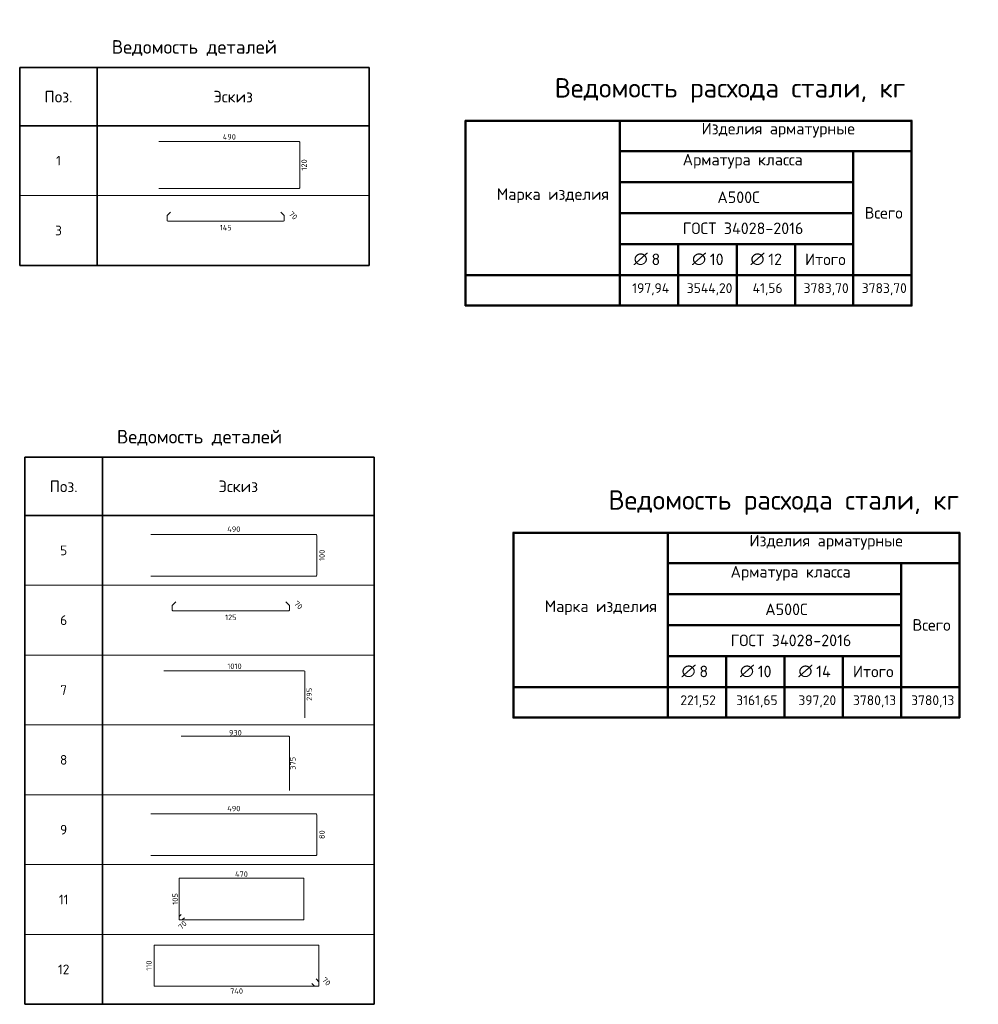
# Model space of a CAD drawing. Header units: millimetres. Extents: x 73071 to 82107, y 9214 to 14390.
# Tile 6 of 6: x 77167 to 82107, y 9214 to 14289. Entities that reach past the tile are written whole.
import ezdxf

# ---------------------------------------------------------------- set-up
doc = ezdxf.new("R2010")
doc.units = ezdxf.units.MM
doc.layers.add('Standard', color=7, linetype='Continuous', lineweight=25)
doc.layers.add('Экспликация_ описание', color=7, linetype='Continuous', lineweight=13)
doc.styles.add('ISOCPEUR', font='ISOCPEUR')

msp = doc.modelspace()

# ---------------------------------------------------------------- linework, layer by layer
at = {"layer": 'Standard', "color": 7, "linetype": 'Continuous', "lineweight": 35, "transparency": 33554687}
for p, q in [((77167.4, 14042.6), (78967.4, 14042.6)), ((77167.4, 13742.6), (77167.4, 14042.6)), ((77167.4, 14042.6), (77167.4, 13382.6)), ((77567.4, 13742.6), (77567.4, 14042.6)), ((77567.4, 14042.6), (77567.4, 13382.6)), ((78967.4, 13742.6), (78967.4, 14042.6)), ((78967.4, 14042.6), (78967.4, 13382.6)), ((78967.4, 13742.6), (77167.4, 13742.6)), ((77167.4, 13682.6), (77167.4, 13022.6)), ((77567.4, 13682.6), (77567.4, 13022.6)), ((78967.4, 13682.6), (78967.4, 13022.6)), ((77167.4, 13022.6), (78967.4, 13022.6)), ((77193.9, 12033.7), (78993.9, 12033.7)), ((77193.9, 11733.7), (77193.9, 12033.7)), ((77193.9, 12033.7), (77193.9, 11373.7)), ((77593.9, 11733.7), (77593.9, 12033.7)), ((77593.9, 12033.7), (77593.9, 11373.7)), ((78993.9, 11733.7), (78993.9, 12033.7)), ((78993.9, 12033.7), (78993.9, 11373.7)), ((78993.9, 11733.7), (77193.9, 11733.7)), ((77193.9, 11673.7), (77193.9, 11013.7)), ((77593.9, 11673.7), (77593.9, 11013.7)), ((78993.9, 11673.7), (78993.9, 11013.7)), ((77193.9, 11313.7), (77193.9, 10653.7)), ((77593.9, 11313.7), (77593.9, 10653.7)), ((78993.9, 11313.7), (78993.9, 10653.7)), ((77193.9, 10953.7), (77193.9, 10293.7)), ((77593.9, 10953.7), (77593.9, 10293.7)), ((78993.9, 10953.7), (78993.9, 10293.7)), ((77193.9, 10593.7), (77193.9, 9933.7)), ((77593.9, 10593.7), (77593.9, 9933.7)), ((78993.9, 10593.7), (78993.9, 9933.7)), ((77193.9, 10233.7), (77193.9, 9573.7)), ((77593.9, 10233.7), (77593.9, 9573.7)), ((78993.9, 10233.7), (78993.9, 9573.7)), ((77193.9, 9873.7), (77193.9, 9213.7)), ((77593.9, 9873.7), (77593.9, 9213.7)), ((78993.9, 9873.7), (78993.9, 9213.7)), ((77193.9, 9213.7), (78993.9, 9213.7))]:
    msp.add_line(p, q, dxfattribs=at)
at = {"layer": 'Standard', "color": 4, "linetype": 'Continuous', "lineweight": 18, "transparency": 33554687}
for p, q in [((77884.6, 13661.4), (78607.5, 13661.4)), ((78610.9, 13658.1), (78610.9, 13422.7)), ((78607.5, 13419.3), (77884.6, 13419.3)), ((77843.1, 11635), (78694.5, 11635)), ((78698.4, 11631.1), (78698.4, 11425.1)), ((78694.5, 11421.2), (77843.1, 11421.2)), ((77911, 10932.6), (78634, 10932.6)), ((78637.3, 10929.2), (78637.3, 10690.5)), ((77999.7, 10595.5), (78555, 10595.5)), ((78557.6, 10592.9), (78557.6, 10316.5)), ((77843.1, 10195), (78694.5, 10195)), ((78698.4, 10191.1), (78698.4, 9985.1)), ((78694.5, 9981.2), (77843.1, 9981.2))]:
    msp.add_line(p, q, dxfattribs=at)
at = {"layer": 'Standard', "color": 7, "linetype": 'Continuous', "lineweight": 13, "transparency": 33554687}
for p, q in [((77167.4, 13382.6), (78967.4, 13382.6)), ((77167.4, 13022.6), (78967.4, 13022.6)), ((77193.9, 11373.7), (78993.9, 11373.7)), ((77193.9, 11013.7), (78993.9, 11013.7)), ((77193.9, 10653.7), (78993.9, 10653.7)), ((77193.9, 10293.7), (78993.9, 10293.7)), ((77193.9, 9933.7), (78993.9, 9933.7)), ((77193.9, 9573.7), (78993.9, 9573.7)), ((77193.9, 9213.7), (78993.9, 9213.7))]:
    msp.add_line(p, q, dxfattribs=at)
at = {"layer": 'Standard', "color": 40, "linetype": 'Continuous', "lineweight": 18, "transparency": 33554687}
for p, q in [((77927.1, 13254.1), (77927.1, 13277.8)), ((77928.1, 13280), (77945.3, 13297.2)), ((78527.4, 13250.9), (77930.3, 13250.9)), ((78512.5, 13297.2), (78529.7, 13280)), ((78530.6, 13277.8), (78530.6, 13254.1)), ((77953.6, 11245.2), (77953.6, 11268.9)), ((77954.5, 11271.2), (77971.7, 11288.4)), ((78538.9, 11288.4), (78556.1, 11271.2)), ((78557.1, 11268.9), (78557.1, 11245.2)), ((78553.9, 11242), (77956.8, 11242)), ((77988.6, 9651.5), (77988.6, 9861.5)), ((77991, 9863.9), (78629.2, 9863.9)), ((78631.6, 9861.5), (78631.6, 9651.9)), ((77988.6, 9651.5), (77988.6, 9665.5)), ((77989.2, 9666.8), (77999.3, 9677)), ((78004.5, 9649.6), (77990.5, 9649.6)), ((78629.2, 9649.6), (77990.5, 9649.6)), ((78016.1, 9660.3), (78005.9, 9650.1)), ((77860.1, 9310.3), (77860.1, 9516.2)), ((77863.3, 9519.4), (78706.3, 9519.4)), ((78709.5, 9516.2), (78709.5, 9309.6)), ((78695, 9344.2), (78708.8, 9330.4)), ((78707, 9307.1), (77863.3, 9307.1)), ((78686.2, 9307.8), (78672.4, 9321.6)), ((78707, 9307.1), (78688, 9307.1)), ((78709.5, 9328.6), (78709.5, 9309.6))]:
    msp.add_line(p, q, dxfattribs=at)
at = {"layer": 'Standard', "color": 4, "linetype": 'Continuous', "lineweight": 18, "transparency": 33554687}
for centre, radius, start, end in [((78607.5, 13658.1), 3.34, 0, 90), ((78607.5, 13422.7), 3.34, 270, 0), ((78694.5, 11631.1), 3.94, 0, 90), ((78694.5, 11425.1), 3.94, 270, 0), ((78634, 10929.2), 3.34, 0, 90), ((78555, 10592.9), 2.57, 0, 90), ((78694.5, 10191.1), 3.94, 0, 90), ((78694.5, 9985.1), 3.94, 270, 0)]:
    msp.add_arc(centre, radius, start, end, dxfattribs=at)
at = {"layer": 'Standard', "color": 40, "linetype": 'Continuous', "lineweight": 18, "transparency": 33554687}
for centre, radius, start, end in [((77930.3, 13277.8), 3.2, 135, 180), ((77930.3, 13254.1), 3.2, 180, 270), ((78527.4, 13254.1), 3.2, 270, 0), ((78527.4, 13277.8), 3.2, 0, 45), ((77956.8, 11268.9), 3.2, 135, 180), ((78553.9, 11268.9), 3.2, 0, 45), ((77956.8, 11245.2), 3.2, 180, 270), ((78553.9, 11245.2), 3.2, 270, 0), ((77991, 9861.5), 2.37, 90, 180), ((78629.2, 9861.5), 2.37, 0, 90), ((77990.5, 9665.5), 1.89, 135, 180), ((77990.5, 9651.5), 1.89, 180, 270), ((77990.5, 9651.5), 1.89, 180, 270), ((78004.5, 9651.5), 1.89, 270, 315), ((78629.2, 9651.9), 2.37, 270, 0), ((77863.3, 9516.2), 3.2, 90, 180), ((78706.3, 9516.2), 3.2, 0, 90), ((77863.3, 9310.3), 3.2, 180, 270), ((78688, 9309.6), 2.56, 225, 270), ((78707, 9309.6), 2.56, 270, 0), ((78707, 9309.6), 2.56, 270, 0), ((78707, 9328.6), 2.56, 0, 45)]:
    msp.add_arc(centre, radius, start, end, dxfattribs=at)
at = {"layer": 'Экспликация_ описание', "color": 7, "linetype": 'Continuous', "lineweight": 50, "transparency": 33554687}
for p, q in [((79462.5, 13767.8), (81765.7, 13767.8)), ((79464.2, 13769.6), (79464.2, 12814.9)), ((80259.8, 13772.2), (80259.8, 13609.6)), ((80259.8, 13772.2), (80259.8, 12969.6)), ((81763, 13769.6), (81763, 12814.9)), ((80257.2, 13612.2), (81463.9, 13612.2)), ((80257.2, 13612.2), (81760.4, 13612.2)), ((80259.8, 13614.9), (80259.8, 13449.6)), ((81460.4, 13612.2), (81760.4, 13612.2)), ((81463, 13614.9), (81463, 12969.6)), ((80257.2, 13452.2), (81463.9, 13452.2)), ((80257.2, 13132.2), (80561.8, 13132.2)), ((80259.8, 13134.9), (80259.8, 12969.6)), ((80558.3, 13132.2), (80862.8, 13132.2)), ((80560.9, 13134.9), (80560.9, 12969.6)), ((80859.3, 13132.2), (81163.9, 13132.2)), ((80862, 13134.9), (80862, 12969.6)), ((80262.5, 12972.2), (79459.8, 12972.2)), ((80257.2, 12972.2), (80560.9, 12972.2)), ((80257.2, 12972.2), (80561.8, 12972.2)), ((80259.8, 12974.9), (80259.8, 12812.2)), ((80259.8, 12973.1), (80259.8, 12812.2)), ((80558.3, 12972.2), (80862, 12972.2)), ((80558.3, 12972.2), (80862.8, 12972.2)), ((80560.9, 12974.9), (80560.9, 12812.2)), ((80859.3, 12972.2), (81163, 12972.2)), ((80859.3, 12972.2), (81163.9, 12972.2)), ((80862, 12974.9), (80862, 12812.2)), ((81160.4, 12972.2), (81463, 12972.2)), ((81163, 12974.9), (81163, 12812.2)), ((81460.4, 12972.2), (81763, 12972.2)), ((81460.4, 12972.2), (81760.4, 12972.2)), ((81463, 12974.9), (81463, 12812.2)), ((79462.5, 12816.6), (81765.7, 12816.6)), ((79709.3, 11643.5), (82012.5, 11643.5)), ((79711.1, 11645.2), (79711.1, 10690.5)), ((80506.7, 11647.9), (80506.7, 11485.2)), ((80506.7, 11647.9), (80506.7, 10845.2)), ((82009.8, 11645.2), (82009.8, 10690.5)), ((80504, 11487.9), (81710.7, 11487.9)), ((80504, 11487.9), (82007.2, 11487.9)), ((80506.7, 11490.5), (80506.7, 11325.2)), ((81707.2, 11487.9), (82007.2, 11487.9)), ((81709.8, 11490.5), (81709.8, 10845.2)), ((80504, 11327.9), (81710.7, 11327.9)), ((80504, 11007.9), (80808.6, 11007.9)), ((80506.7, 11010.5), (80506.7, 10845.2)), ((80805.1, 11007.9), (81109.7, 11007.9)), ((80807.7, 11010.5), (80807.7, 10845.2)), ((81106.1, 11007.9), (81410.7, 11007.9)), ((81108.8, 11010.5), (81108.8, 10845.2)), ((80509.3, 10847.9), (79706.7, 10847.9)), ((80504, 10847.9), (80807.7, 10847.9)), ((80504, 10847.9), (80808.6, 10847.9)), ((80506.7, 10850.5), (80506.7, 10687.9)), ((80506.7, 10848.8), (80506.7, 10687.9)), ((80805.1, 10847.9), (81108.8, 10847.9)), ((80805.1, 10847.9), (81109.7, 10847.9)), ((80807.7, 10850.5), (80807.7, 10687.9)), ((81106.1, 10847.9), (81409.8, 10847.9)), ((81106.1, 10847.9), (81410.7, 10847.9)), ((81108.8, 10850.5), (81108.8, 10687.9)), ((81407.2, 10847.9), (81709.8, 10847.9)), ((81409.8, 10850.5), (81409.8, 10687.9)), ((81707.2, 10847.9), (82009.8, 10847.9)), ((81707.2, 10847.9), (82007.2, 10847.9)), ((81709.8, 10850.5), (81709.8, 10687.9)), ((79709.3, 10692.3), (82012.5, 10692.3))]:
    msp.add_line(p, q, dxfattribs=at)
at = {"layer": 'Экспликация_ описание', "color": 7, "linetype": 'Continuous', "lineweight": 25, "transparency": 33554687}
for p, q in [((81760.4, 13772.2), (81760.4, 13609.6)), ((81760.4, 13614.9), (81760.4, 12969.6)), ((82007.2, 11647.9), (82007.2, 11485.2)), ((82007.2, 11490.5), (82007.2, 10845.2))]:
    msp.add_line(p, q, dxfattribs=at)
at = {"layer": 'Экспликация_ описание', "color": 7, "linetype": 'Continuous', "lineweight": 35, "transparency": 33554687}
for p, q in [((81463, 13614.9), (81463, 13449.6)), ((80560.9, 13134.9), (80560.9, 12969.6)), ((80862, 13134.9), (80862, 12969.6)), ((81163, 13134.9), (81163, 12969.6)), ((80262.5, 12972.2), (79459.8, 12972.2)), ((81709.8, 11490.5), (81709.8, 11325.2)), ((80807.7, 11010.5), (80807.7, 10845.2)), ((81108.8, 11010.5), (81108.8, 10845.2)), ((81409.8, 11010.5), (81409.8, 10845.2)), ((80509.3, 10847.9), (79706.7, 10847.9))]:
    msp.add_line(p, q, dxfattribs=at)
at = {"layer": 'Экспликация_ описание', "color": 7, "linetype": 'Continuous', "lineweight": 50, "transparency": 33554687}
for points in [[(80259.8, 13452.2), (80259.8, 13292.2), (81463, 13292.2), (81463, 13452.2), (80259.8, 13452.2)], [(80259.8, 13292.2), (80259.8, 13132.2), (81463, 13132.2), (81463, 13292.2), (80259.8, 13292.2)], [(81163, 13132.2), (81163, 12972.2), (81463, 12972.2), (81463, 13132.2), (81163, 13132.2)], [(80506.7, 11327.9), (80506.7, 11167.9), (81709.8, 11167.9), (81709.8, 11327.9), (80506.7, 11327.9)], [(80506.7, 11167.9), (80506.7, 11007.9), (81709.8, 11007.9), (81709.8, 11167.9), (80506.7, 11167.9)], [(81409.8, 11007.9), (81409.8, 10847.9), (81709.8, 10847.9), (81709.8, 11007.9), (81409.8, 11007.9)]]:
    msp.add_lwpolyline(points, close=True, dxfattribs=at)

# ---------------------------------------------------------------- texts
at = {"layer": 'Standard', "color": 7, "linetype": 'Continuous', "lineweight": 35, "transparency": 33554687, "style": 'ISOCPEUR'}
for s, insert, char_height, width, attachment_point in [('\\A1;{\\fISOCPEUR|i0|b0;\\H70.000000;\\W1.000000;\\C7;Ведомость деталей}\\P', (78067.4, 14102.6), 14, 902.444, 8), ('\\A1;{\\fISOCPEUR|i0|b0;\\H60.000000;\\W1.000000;\\C7;Поз.}\\P', (77367.4, 13892.6), 12, 174.736, 5), ('\\A1;{\\fISOCPEUR|i0|b0;\\H60.000000;\\W1.000000;\\C7;Эскиз}\\P', (78267.4, 13892.6), 12, 235.356, 5), ('\\A1;{\\fISOCPEUR|i0|b0;\\H50.000000;\\W1.000000;\\C7;1}\\P', (77367.4, 13562.6), 10, 38.889, 5), ('\\A1;{\\fISOCPEUR|i0|b0;\\H50.000000;\\W1.000000;\\C7;3}\\P', (77367.4, 13202.6), 10, 54.444, 5), ('\\A1;{\\fISOCPEUR|i0|b0;\\H70.000000;\\W1.000000;\\C7;Ведомость деталей}\\P', (78093.9, 12093.7), 14, 902.444, 8), ('\\A1;{\\fISOCPEUR|i0|b0;\\H60.000000;\\W1.000000;\\C7;Поз.}\\P', (77393.9, 11883.7), 12, 174.736, 5), ('\\A1;{\\fISOCPEUR|i0|b0;\\H60.000000;\\W1.000000;\\C7;Эскиз}\\P', (78293.9, 11883.7), 12, 235.356, 5), ('\\A1;{\\fISOCPEUR|i0|b0;\\H50.000000;\\W1.000000;\\C7;5}\\P', (77393.9, 11553.7), 10, 54.444, 5), ('\\A1;{\\fISOCPEUR|i0|b0;\\H50.000000;\\W1.000000;\\C7;6}\\P', (77393.9, 11193.7), 10, 54.444, 5), ('\\A1;{\\fISOCPEUR|i0|b0;\\H50.000000;\\W1.000000;\\C7;7}\\P', (77393.9, 10833.7), 10, 54.444, 5), ('\\A1;{\\fISOCPEUR|i0|b0;\\H50.000000;\\W1.000000;\\C7;8}\\P', (77393.9, 10473.7), 10, 54.444, 5), ('\\A1;{\\fISOCPEUR|i0|b0;\\H50.000000;\\W1.000000;\\C7;9}\\P', (77393.9, 10113.7), 10, 54.444, 5), ('\\A1;{\\fISOCPEUR|i0|b0;\\H50.000000;\\W1.000000;\\C7;11}\\P', (77393.9, 9753.7), 10, 65.625, 5), ('\\A1;{\\fISOCPEUR|i0|b0;\\H50.000000;\\W1.000000;\\C7;12}\\P', (77393.9, 9393.7), 10, 78.75, 5)]:
    msp.add_mtext(s, dxfattribs=dict(at, insert=insert, char_height=char_height, width=width, attachment_point=attachment_point))
at = {"layer": 'Standard', "color": 7, "linetype": 'Continuous', "lineweight": 25, "transparency": 33554687, "char_height": 28, "attachment_point": 5, "style": 'ISOCPEUR'}
for s, insert, width in [('\\A1;{\\fISOCPEUR|i0|b0;\\H28.000000;\\W1.000000;\\C7;490}\\P', (78247.8, 13685.1), 74.433), ('\\A1;{\\fISOCPEUR|i0|b0;\\H28.000000;\\W1.000000;\\C7;145}\\P', (78228.9, 13217.3), 67.667), ('\\A1;{\\fISOCPEUR|i0|b0;\\H28.000000;\\W1.000000;\\C7;490}\\P', (78270.7, 11662.9), 74.433), ('\\A1;{\\fISOCPEUR|i0|b0;\\H28.000000;\\W1.000000;\\C7;125}\\P', (78255.3, 11208.4), 64.765), ('\\A1;{\\fISOCPEUR|i0|b0;\\H28.000000;\\W1.000000;\\C7;1010}\\P', (78274.2, 10956.3), 78.4), ('\\A1;{\\fISOCPEUR|i0|b0;\\H28.000000;\\W1.000000;\\C7;930}\\P', (78278.7, 10613.7), 71.583), ('\\A1;{\\fISOCPEUR|i0|b0;\\H28.000000;\\W1.000000;\\C7;490}\\P', (78270.7, 10222.9), 74.433), ('\\A1;{\\fISOCPEUR|i0|b0;\\H28.000000;\\W1.000000;\\C7;470}\\P', (78310.1, 9884.9), 74.433), ('\\A1;{\\fISOCPEUR|i0|b0;\\H28.000000;\\W1.000000;\\C7;740}\\P', (78284.8, 9281.7), 74.433)]:
    msp.add_mtext(s, dxfattribs=dict(at, insert=insert, width=width))
for s, insert, width, rotation in [('\\A1;{\\fISOCPEUR|i0|b0;\\H28.000000;\\W1.000000;\\C7;120}\\P', (78633.3, 13540.4), 64.765, 90), ('\\A1;{\\fISOCPEUR|i0|b0;\\H28.000000;\\W1.000000;\\C7;70}\\P', (78577, 13280.2), 51.45, 315), ('\\A1;{\\fISOCPEUR|i0|b0;\\H28.000000;\\W1.000000;\\C7;100}\\P', (78724.9, 11528.1), 64.765, 90), ('\\A1;{\\fISOCPEUR|i0|b0;\\H28.000000;\\W1.000000;\\C7;70}\\P', (78603.5, 11271.4), 51.45, 315), ('\\A1;{\\fISOCPEUR|i0|b0;\\H28.000000;\\W1.000000;\\C7;295}\\P', (78659.8, 10811.5), 71.583, 90), ('\\A1;{\\fISOCPEUR|i0|b0;\\H28.000000;\\W1.000000;\\C7;375}\\P', (78574.9, 10456), 71.583, 90), ('\\A1;{\\fISOCPEUR|i0|b0;\\H28.000000;\\W1.000000;\\C7;80}\\P', (78724.9, 10088.1), 51.45, 90), ('\\A1;{\\fISOCPEUR|i0|b0;\\H28.000000;\\W1.000000;\\C7;105}\\P', (77968.7, 9756.7), 64.765, 90), ('\\A1;{\\fISOCPEUR|i0|b0;\\H28.000000;\\W1.000000;\\C7;70}\\P', (78006, 9622.1), 51.45, 45), ('\\A1;{\\fISOCPEUR|i0|b0;\\H28.000000;\\W1.000000;\\C7;110}\\P', (77833.2, 9413.3), 57.948, 90), ('\\A1;{\\fISOCPEUR|i0|b0;\\H28.000000;\\W1.000000;\\C7;70}\\P', (78747.7, 9331.6), 51.45, 315)]:
    msp.add_mtext(s, dxfattribs=dict(at, insert=insert, width=width, rotation=rotation))
at = {"layer": 'Экспликация_ описание', "color": 7, "linetype": 'Continuous', "lineweight": 35, "transparency": 33554687, "attachment_point": 7, "style": 'ISOCPEUR'}
for s, insert, char_height, width in [('\\A1;{\\fISOCPEUR|i0|b0;\\H99.815424;\\W1.000000;\\C7;Ведомость расхода стали, кг}\\P', (79924.2, 13860.9), 99.815, 1930.904), ('\\A1;{\\fISOCPEUR|i0|b0;\\H59.795367;\\W1.000000;\\C7;Изделия арматурные}\\P', (80681.1, 13681.8), 59.795, 815.759), ('\\A1;{\\fISOCPEUR|i0|b0;\\H59.795367;\\W1.000000;\\C7;Арматура класса}\\P', (80583.5, 13521.8), 59.795, 693.097), ('\\A1;{\\fISOCPEUR|i0|b0;\\H59.795367;\\W1.000000;\\C7;Марка изделия}\\P', (79626, 13344), 59.795, 588.358), ('\\A1;{\\fISOCPEUR|i0|b0;\\H59.795367;\\W1.000000;\\C7;А500С}\\P', (80762.4, 13344), 59.795, 249.607), ('\\A1;{\\fISOCPEUR|i0|b0;\\H59.795367;\\W1.000000;\\C7;ГОСТ 34028-2016}\\P', (80584, 13184), 59.795, 656.652), ('\\A1;{\\fISOCPEUR|i0|b0;\\H59.795367;\\W1.000000;\\C7;Всего}\\P', (81521.3, 13263.7), 59.795, 237.565), ('\\A1;{\\fISOCPEUR|i0|b0;\\H59.795367;\\W1.000000;\\C7;∅}\\P', (80331.1, 13023.9), 59.795, 78.278), ('\\A1;{\\fISOCPEUR|i0|b0;\\H59.795367;\\W1.000000;\\C7; 8}\\P', (80384.9, 13023.9), 59.795, 103.645), ('\\A1;{\\fISOCPEUR|i0|b0;\\H59.795367;\\W1.000000;\\C7;∅}\\P', (80631.8, 13023.9), 59.795, 78.278), ('\\A1;{\\fISOCPEUR|i0|b0;\\H59.795367;\\W1.000000;\\C7; 10}\\P', (80685.6, 13023.9), 59.795, 132.093), ('\\A1;{\\fISOCPEUR|i0|b0;\\H59.795367;\\W1.000000;\\C7;∅}\\P', (80933, 13023.9), 59.795, 78.278), ('\\A1;{\\fISOCPEUR|i0|b0;\\H59.795367;\\W1.000000;\\C7; 12}\\P', (80986.9, 13023.9), 59.795, 132.093), ('\\A1;{\\fISOCPEUR|i0|b0;\\H59.795367;\\W1.000000;\\C7;Итого}\\P', (81214, 13023.9), 59.795, 255.625), ('\\A1;{\\fISOCPEUR|i0|b0;\\H50.595367;\\W1.000000;\\C7;197,94}\\P', (80323.4, 12868.5), 50.595, 212.592), ('\\A1;{\\fISOCPEUR|i0|b0;\\H50.595367;\\W1.000000;\\C7;3544,20}\\P', (80604.9, 12868.5), 50.595, 264.604), ('\\A1;{\\fISOCPEUR|i0|b0;\\H50.595367;\\W1.000000;\\C7;41,56}\\P', (80944.2, 12868.5), 50.595, 176.68), ('\\A1;{\\fISOCPEUR|i0|b0;\\H50.595367;\\W1.000000;\\C7;3783,70}\\P', (81206.9, 12868.5), 50.595, 254.441), ('\\A1;{\\fISOCPEUR|i0|b0;\\H50.595367;\\W1.000000;\\C7;3783,70}\\P', (81506.6, 12868.5), 50.595, 254.441), ('\\A1;{\\fISOCPEUR|i0|b0;\\H99.815424;\\W1.000000;\\C7;Ведомость расхода стали, кг}\\P', (80201, 11736.6), 99.815, 1930.904), ('\\A1;{\\fISOCPEUR|i0|b0;\\H59.795367;\\W1.000000;\\C7;Изделия арматурные}\\P', (80927.9, 11557.5), 59.795, 815.759), ('\\A1;{\\fISOCPEUR|i0|b0;\\H59.795367;\\W1.000000;\\C7;Арматура класса}\\P', (80830.4, 11397.4), 59.795, 693.097), ('\\A1;{\\fISOCPEUR|i0|b0;\\H59.795367;\\W1.000000;\\C7;Марка изделия}\\P', (79872.8, 11219.6), 59.795, 588.358), ('\\A1;{\\fISOCPEUR|i0|b0;\\H59.795367;\\W1.000000;\\C7;А500С}\\P', (81009.2, 11219.6), 59.795, 249.607), ('\\A1;{\\fISOCPEUR|i0|b0;\\H59.795367;\\W1.000000;\\C7;ГОСТ 34028-2016}\\P', (80830.9, 11059.6), 59.795, 656.652), ('\\A1;{\\fISOCPEUR|i0|b0;\\H59.795367;\\W1.000000;\\C7;Всего}\\P', (81768.1, 11139.4), 59.795, 237.565), ('\\A1;{\\fISOCPEUR|i0|b0;\\H59.795367;\\W1.000000;\\C7;∅}\\P', (80577.9, 10899.6), 59.795, 78.278), ('\\A1;{\\fISOCPEUR|i0|b0;\\H59.795367;\\W1.000000;\\C7; 8}\\P', (80631.7, 10899.6), 59.795, 103.645), ('\\A1;{\\fISOCPEUR|i0|b0;\\H59.795367;\\W1.000000;\\C7;∅}\\P', (80878.6, 10899.6), 59.795, 78.278), ('\\A1;{\\fISOCPEUR|i0|b0;\\H59.795367;\\W1.000000;\\C7; 10}\\P', (80932.5, 10899.6), 59.795, 132.093), ('\\A1;{\\fISOCPEUR|i0|b0;\\H59.795367;\\W1.000000;\\C7;∅}\\P', (81179.9, 10899.6), 59.795, 78.278), ('\\A1;{\\fISOCPEUR|i0|b0;\\H59.795367;\\W1.000000;\\C7; 14}\\P', (81233.7, 10899.6), 59.795, 138.309), ('\\A1;{\\fISOCPEUR|i0|b0;\\H59.795367;\\W1.000000;\\C7;Итого}\\P', (81460.8, 10899.6), 59.795, 255.625), ('\\A1;{\\fISOCPEUR|i0|b0;\\H50.595367;\\W1.000000;\\C7;221,52}\\P', (80571.8, 10744.1), 50.595, 207.472), ('\\A1;{\\fISOCPEUR|i0|b0;\\H50.595367;\\W1.000000;\\C7;3161,65}\\P', (80859.3, 10744.1), 50.595, 232.073), ('\\A1;{\\fISOCPEUR|i0|b0;\\H50.595367;\\W1.000000;\\C7;397,20}\\P', (81179.9, 10744.1), 50.595, 218.841), ('\\A1;{\\fISOCPEUR|i0|b0;\\H50.595367;\\W1.000000;\\C7;3780,13}\\P', (81461.3, 10744.1), 50.595, 243.257), ('\\A1;{\\fISOCPEUR|i0|b0;\\H50.595367;\\W1.000000;\\C7;3780,13}\\P', (81761, 10744.1), 50.595, 243.257)]:
    msp.add_mtext(s, dxfattribs=dict(at, insert=insert, char_height=char_height, width=width))

doc.saveas('drawing.dxf')
